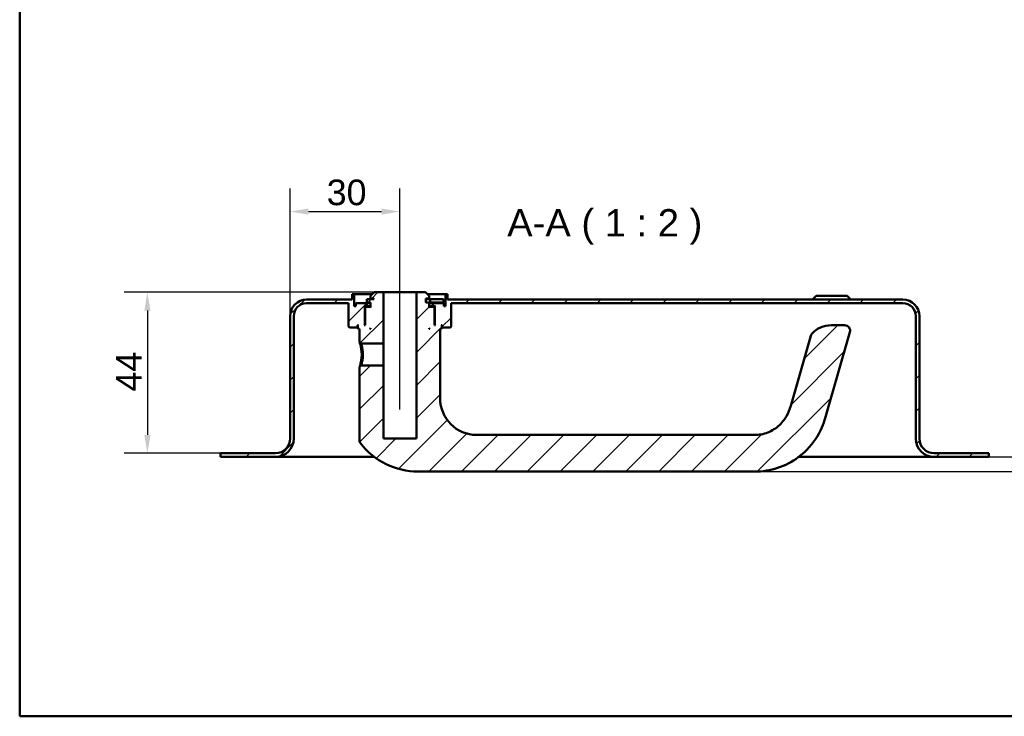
# Model space of a CAD drawing. Header units: millimetres. Extents: x 20 to 833, y 20 to 574.
# Tile 1 of 4: x 20 to 289, y 20 to 210. Entities that reach past the tile are written whole.
import ezdxf

# ---------------------------------------------------------------- set-up
doc = ezdxf.new("R2010")
doc.units = ezdxf.units.MM
doc.header["$LTSCALE"] = 2
for name, color, linetype, lineweight in [('Bemaßungen(DIN)', 7, 'Continuous', 25), ('Mittellinie(DIN)', 7, 'Continuous', 25), ('Sichtbare Kanten(DIN)', 7, 'Continuous', 50), ('Skizziergeometrie(DIN)', 7, 'Continuous', 50), ('Symbole(DIN)', 7, 'Continuous', 25)]:
    doc.layers.add(name, color=color, linetype=linetype, lineweight=lineweight)
doc.layers.add('Schraffur', color=179, linetype='Continuous', lineweight=9, true_color=0x1e1e47)
doc.styles.add('Aktuell-DINGroßer Text', font='arial.ttf')
doc.styles.add('STANDARD-DIN~0', font='arial.ttf')
doc.dimstyles.new('CAD-LAN', dxfattribs={"dimscale": 2, "dimtxt": 3.5, "dimasz": 2.5, "dimexe": 3.175, "dimexo": 0, "dimgap": 0.8, "dimtad": 1, "dimrnd": 1e-08, "dimtxsty": 'STANDARD-DIN~0', "dimcen": 0.09, "dimdle": 10, "dimclrd": 250, "dimclre": 250, "dimclrt": 250, "dimadec": 0, "dimazin": 2, "dimtfac": 1, "dimtmove": 0, "dimatfit": 3, "dimfxl": 1, "dimtolj": 1, "dimtzin": 0, "dimlwd": 25, "dimlwe": 25, "dimarcsym": 0})

# ---------------------------------------------------------------- blocks, each defined once
blk = doc.blocks.new('Ränder Standardrahmen')
at = {"layer": 'Skizziergeometrie(DIN)', "flags": 128}
blk.add_lwpolyline([(10, 10), (10, 287), (410, 287), (410, 10), (10, 10)], dxfattribs=at)
blk = doc.blocks.new('*D25')
at = {"layer": 'Bemaßungen(DIN)', "color": 250, "linetype": 'Continuous', "lineweight": 25, "true_color": 0x3f3f3f, "transparency": 16777216}
for p, q in [((93.9, 129.38), (93.9, 164.28)), ((123.9, 140.88), (123.9, 164.28)), ((98.9, 157.93), (118.9, 157.93))]:
    blk.add_line(p, q, dxfattribs=at)
at = {"layer": 'Bemaßungen(DIN)', "color": 250, "linetype": 'Continuous', "true_color": 0x3f3f3f, "transparency": 16777216}
for points in [[(98.9, 158.76), (98.9, 157.1), (93.9, 157.93)], [(118.9, 158.76), (118.9, 157.1), (123.9, 157.93)]]:
    blk.add_solid(points, dxfattribs=at)
at = {"layer": 'Defpoints', "color": 0, "linetype": 'Continuous', "transparency": 16777216}
for p in [(123.9, 157.93), (123.9, 140.88), (93.9, 129.38)]:
    blk.add_point(p, dxfattribs=at)
at = {"layer": 'Bemaßungen(DIN)', "color": 250, "linetype": 'Continuous', "lineweight": 25, "true_color": 0x3f3f3f, "transparency": 16777216, "insert": (103.91, 166.68), "char_height": 7, "attachment_point": 1, "style": 'STANDARD-DIN~0'}
blk.add_mtext('\\A1;30', dxfattribs=at)
blk = doc.blocks.new('*D26')
at = {"layer": 'Bemaßungen(DIN)', "color": 250, "linetype": 'Continuous', "lineweight": 25, "true_color": 0x3f3f3f, "transparency": 16777216}
for p, q in [((116.9, 135.88), (48.55, 135.88)), ((54.9, 130.88), (54.9, 96.88)), ((74.9, 91.88), (48.55, 91.88))]:
    blk.add_line(p, q, dxfattribs=at)
at = {"layer": 'Bemaßungen(DIN)', "color": 250, "linetype": 'Continuous', "true_color": 0x3f3f3f, "transparency": 16777216}
for points in [[(54.07, 130.88), (55.74, 130.88), (54.9, 135.88)], [(54.07, 96.88), (55.74, 96.88), (54.9, 91.88)]]:
    blk.add_solid(points, dxfattribs=at)
at = {"layer": 'Defpoints', "color": 0, "linetype": 'Continuous', "transparency": 16777216}
for p in [(116.9, 135.88), (54.9, 91.88), (74.9, 91.88)]:
    blk.add_point(p, dxfattribs=at)
at = {"layer": 'Bemaßungen(DIN)', "color": 250, "linetype": 'Continuous', "lineweight": 25, "true_color": 0x3f3f3f, "transparency": 16777216, "insert": (46.3, 108.74), "char_height": 7, "attachment_point": 1, "rotation": 90, "style": 'STANDARD-DIN~0'}
blk.add_mtext('\\A1;44', dxfattribs=at)
blk = doc.blocks.new('*D27')
at = {"layer": 'Bemaßungen(DIN)', "color": 250, "linetype": 'Continuous', "lineweight": 25, "true_color": 0x3f3f3f, "transparency": 16777216}
for p, q in [((307.96, 95.88), (307.96, 100.88)), ((284.9, 90.88), (314.31, 90.88)), ((307.96, 86.88), (307.96, 90.88)), ((220.9, 86.88), (314.31, 86.88)), ((307.96, 81.88), (307.96, 76.88))]:
    blk.add_line(p, q, dxfattribs=at)
at = {"layer": 'Bemaßungen(DIN)', "color": 250, "linetype": 'Continuous', "true_color": 0x3f3f3f, "transparency": 16777216}
for points in [[(307.13, 95.88), (308.79, 95.88), (307.96, 90.88)], [(307.13, 81.88), (308.79, 81.88), (307.96, 86.88)]]:
    blk.add_solid(points, dxfattribs=at)
at = {"layer": 'Defpoints', "color": 0, "linetype": 'Continuous', "transparency": 16777216}
for p in [(284.9, 90.88), (307.96, 90.88), (220.9, 86.88)]:
    blk.add_point(p, dxfattribs=at)
at = {"layer": 'Bemaßungen(DIN)', "color": 250, "linetype": 'Continuous', "lineweight": 25, "true_color": 0x3f3f3f, "transparency": 16777216, "insert": (299.36, 86.46), "char_height": 7, "attachment_point": 1, "rotation": 90, "style": 'STANDARD-DIN~0'}
blk.add_mtext('\\A1;4', dxfattribs=at)

msp = doc.modelspace()

# ---------------------------------------------------------------- hatches: boundary and pattern name
at = {"layer": 'Schraffur'}
h = msp.add_hatch(dxfattribs=at)
h.set_pattern_fill('ANSI31', color=256, scale=50.8, style=0)
h.set_pattern_definition([(45, (0, 0), (-4.49013, 4.49013), [])])
edge = h.paths.add_edge_path()
edge.add_spline(control_points=[(113.276, 115.881), (113.214, 115.821), (113.153, 115.761), (113.029, 115.641), (112.966, 115.58), (112.905, 115.52)], knot_values=[-0.0518022, -0.0518022, -0.0518022, -0.0518022, -0.0259877, -0.0259877, 0, 0, 0, 0], degree=3, periodic=0)
edge.add_line((112.905, 115.52), (112.905, 95.221))
edge.add_spline(control_points=[(112.905, 95.221), (112.903, 95.137), (112.914, 95.024), (112.993, 94.793), (113.047, 94.694), (113.114, 94.607)], knot_values=[-0.0734722, -0.0734722, -0.0734722, -0.0734722, -0.033046, -0.033046, 0, 0, 0, 0], degree=3, periodic=0)
edge.add_ellipse((128.905, 106.881), major_axis=(-15.791, -12.274), ratio=1, start_angle=0, end_angle=52.14325)
edge.add_line((128.905, 86.881), (220.905, 86.881))
edge.add_spline(control_points=[(220.905, 86.881), (223.019, 86.881), (225.131, 87.225), (229.151, 88.543), (231.047, 89.514), (235.035, 92.448), (236.769, 94.47), (239.386, 98.802), (239.892, 100.539), (240.343, 102.113)], knot_values=[-1.628273, -1.628273, -1.628273, -1.628273, -1.286858, -1.286858, -0.9452926, -0.9452926, -0.491057, -0.491057, 0, 0, 0, 0], degree=3, periodic=0)
edge.add_line((240.343, 102.113), (246.897, 124.967))
edge.add_ellipse((245.455, 125.381), major_axis=(1.442, -0.413), ratio=1, start_angle=0, end_angle=106)
edge.add_line((245.455, 126.881), (241.752, 126.881))
edge.add_ellipse((241.752, 119.881), major_axis=(0, 7), ratio=1, start_angle=0, end_angle=48.30264)
edge.add_ellipse((237.645, 123.539), major_axis=(-1.12, 0.998), ratio=1, start_angle=0, end_angle=25.69736)
edge.add_line((236.203, 123.953), (230.731, 104.869))
edge.add_spline(control_points=[(230.731, 104.869), (230.446, 103.877), (230.071, 102.901), (229.252, 101.462), (228.656, 100.529), (226.711, 98.724), (225.629, 98.029), (223.222, 97.074), (221.997, 96.881), (220.905, 96.881)], knot_values=[-1.5570511, -1.5570511, -1.5570511, -1.5570511, -0.9847975, -0.9847975, -0.6392632, -0.6392632, -0.3276597, -0.3276597, 0, 0, 0, 0], degree=3, periodic=0)
edge.add_line((220.905, 96.881), (144.905, 96.881))
edge.add_ellipse((144.905, 106.881), major_axis=(0, -10), ratio=1, start_angle=270, end_angle=360, ccw=False)
edge.add_line((134.905, 106.881), (134.905, 125.881))
edge.add_line((134.905, 125.881), (135.205, 125.881))
edge.add_line((135.205, 125.881), (135.405, 126.081))
edge.add_line((135.405, 126.081), (135.405, 126.681))
edge.add_line((135.405, 126.681), (135.205, 126.881))
edge.add_line((135.205, 126.881), (135.505, 126.881))
edge.add_line((135.505, 126.881), (135.505, 126.381))
edge.add_line((135.505, 126.381), (135.605, 126.281))
edge.add_line((135.605, 126.281), (137.705, 126.281))
edge.add_line((137.705, 126.281), (137.905, 126.481))
edge.add_line((137.905, 126.481), (137.905, 132.881))
edge.add_line((137.905, 132.881), (261.405, 132.881))
edge.add_ellipse((261.405, 129.381), major_axis=(0, 3.5), ratio=1, start_angle=270, end_angle=360, ccw=False)
edge.add_line((264.905, 129.381), (264.905, 95.881))
edge.add_ellipse((269.905, 95.881), major_axis=(-5, 0), ratio=1, start_angle=0, end_angle=90)
edge.add_line((269.905, 90.881), (284.905, 90.881))
edge.add_line((284.905, 90.881), (284.905, 91.881))
edge.add_line((284.905, 91.881), (269.905, 91.881))
edge.add_ellipse((269.905, 95.881), major_axis=(0, -4), ratio=1, start_angle=270, end_angle=360, ccw=False)
edge.add_line((265.905, 95.881), (265.905, 129.381))
edge.add_ellipse((261.405, 129.381), major_axis=(4.5, 0), ratio=1, start_angle=0, end_angle=90)
edge.add_line((261.405, 133.881), (136.905, 133.881))
edge.add_line((136.905, 133.881), (136.905, 135.381))
edge.add_line((136.905, 135.381), (136.405, 135.381))
edge.add_line((136.405, 135.381), (136.405, 132.081))
edge.add_line((136.405, 132.081), (135.905, 132.081))
edge.add_line((135.905, 132.081), (135.905, 132.881))
edge.add_line((135.905, 132.881), (132.905, 132.881))
edge.add_line((132.905, 132.881), (132.905, 132.081))
edge.add_line((132.905, 132.081), (133.655, 132.081))
edge.add_line((133.655, 132.081), (133.455, 131.881))
edge.add_line((133.455, 131.881), (133.455, 127.081))
edge.add_line((133.455, 127.081), (133.655, 126.881))
edge.add_line((133.655, 126.881), (133.405, 126.881))
edge.add_line((133.405, 126.881), (133.405, 131.681))
edge.add_line((133.405, 131.681), (133.205, 131.881))
edge.add_line((133.205, 131.881), (132.105, 131.881))
edge.add_line((132.105, 131.881), (131.905, 131.681))
edge.add_line((131.905, 131.681), (131.905, 133.081))
edge.add_line((131.905, 133.081), (131.005, 133.081))
edge.add_line((131.005, 133.081), (131.005, 134.181))
edge.add_line((131.005, 134.181), (131.905, 134.181))
edge.add_line((131.905, 134.181), (131.905, 134.881))
edge.add_line((131.905, 134.881), (130.905, 135.881))
edge.add_line((130.905, 135.881), (128.405, 135.881))
edge.add_line((128.405, 135.881), (128.405, 95.881))
edge.add_line((128.405, 95.881), (119.405, 95.881))
edge.add_line((119.405, 95.881), (119.405, 115.881))
edge.add_line((119.405, 115.881), (113.276, 115.881))
h.paths.add_polyline_path([(132.105, 125.881), (131.905, 125.881), (131.905, 126.081)], flags=0)
edge = h.paths.add_edge_path()
edge.add_spline(control_points=[(112.905, 122.242), (112.968, 122.181), (113.03, 122.121), (113.154, 122.001), (113.216, 121.941), (113.277, 121.881)], knot_values=[-0.0519736, -0.0519736, -0.0519736, -0.0519736, -0.0259868, -0.0259868, -0.0001654, -0.0001654, -0.0001654, -0.0001654], degree=3, periodic=0)
edge.add_line((113.277, 121.881), (119.405, 121.881))
edge.add_line((119.405, 121.881), (119.405, 135.881))
edge.add_line((119.405, 135.881), (116.905, 135.881))
edge.add_line((116.905, 135.881), (115.905, 134.881))
edge.add_line((115.905, 134.881), (115.905, 134.181))
edge.add_line((115.905, 134.181), (116.805, 134.181))
edge.add_line((116.805, 134.181), (116.805, 133.981))
edge.add_line((116.805, 133.981), (114.888, 133.981))
edge.add_line((114.888, 133.981), (114.888, 133.081))
edge.add_line((114.888, 133.081), (115.905, 133.081))
edge.add_line((115.905, 133.081), (115.905, 131.681))
edge.add_line((115.905, 131.681), (115.705, 131.881))
edge.add_line((115.705, 131.881), (114.605, 131.881))
edge.add_line((114.605, 131.881), (114.405, 131.681))
edge.add_line((114.405, 131.681), (114.405, 126.881))
edge.add_line((114.405, 126.881), (114.155, 126.881))
edge.add_line((114.155, 126.881), (114.355, 127.081))
edge.add_line((114.355, 127.081), (114.355, 131.881))
edge.add_line((114.355, 131.881), (114.155, 132.081))
edge.add_line((114.155, 132.081), (114.905, 132.081))
edge.add_line((114.905, 132.081), (114.905, 132.881))
edge.add_line((114.905, 132.881), (111.905, 132.881))
edge.add_line((111.905, 132.881), (111.905, 132.081))
edge.add_line((111.905, 132.081), (111.405, 132.081))
edge.add_line((111.405, 132.081), (111.405, 135.381))
edge.add_line((111.405, 135.381), (110.905, 135.381))
edge.add_line((110.905, 135.381), (110.905, 133.881))
edge.add_line((110.905, 133.881), (98.405, 133.881))
edge.add_ellipse((98.405, 129.381), major_axis=(0, 4.5), ratio=1, start_angle=0, end_angle=90)
edge.add_line((93.905, 129.381), (93.905, 95.881))
edge.add_ellipse((89.905, 95.881), major_axis=(4, 0), ratio=1, start_angle=270, end_angle=360, ccw=False)
edge.add_line((89.905, 91.881), (74.905, 91.881))
edge.add_line((74.905, 91.881), (74.905, 90.881))
edge.add_line((74.905, 90.881), (89.905, 90.881))
edge.add_ellipse((89.905, 95.881), major_axis=(0, -5), ratio=1, start_angle=0, end_angle=90)
edge.add_line((94.905, 95.881), (94.905, 129.381))
edge.add_ellipse((98.405, 129.381), major_axis=(-3.5, 0), ratio=1, start_angle=270, end_angle=360, ccw=False)
edge.add_line((98.405, 132.881), (109.905, 132.881))
edge.add_line((109.905, 132.881), (109.905, 126.481))
edge.add_line((109.905, 126.481), (110.105, 126.281))
edge.add_line((110.105, 126.281), (112.205, 126.281))
edge.add_line((112.205, 126.281), (112.305, 126.381))
edge.add_line((112.305, 126.381), (112.305, 126.881))
edge.add_line((112.305, 126.881), (112.605, 126.881))
edge.add_line((112.605, 126.881), (112.405, 126.681))
edge.add_line((112.405, 126.681), (112.405, 126.081))
edge.add_line((112.405, 126.081), (112.605, 125.881))
edge.add_line((112.605, 125.881), (112.905, 125.881))
edge.add_line((112.905, 125.881), (112.905, 122.242))
h.paths.add_polyline_path([(115.905, 125.881), (115.705, 125.881), (115.905, 126.081)], flags=0)

# ---------------------------------------------------------------- linework, layer by layer
at = {"layer": 'Mittellinie(DIN)', "linetype": 'Continuous'}
msp.add_line((123.905, 103.881), (123.905, 140.881), dxfattribs=at)
at = {"layer": 'Sichtbare Kanten(DIN)'}
for p, q in [((111.405, 135.381), (110.905, 135.381)), ((110.905, 135.381), (110.905, 133.881)), ((111.405, 132.081), (111.405, 135.381)), ((111.405, 135.381), (116.405, 135.381)), ((116.905, 135.881), (115.905, 134.881)), ((115.905, 134.881), (115.905, 134.181)), ((119.405, 135.881), (116.905, 135.881)), ((119.405, 121.881), (119.405, 135.881)), ((119.405, 135.881), (128.405, 135.881)), ((130.905, 135.881), (128.405, 135.881)), ((128.405, 135.881), (128.405, 95.881)), ((131.905, 134.881), (130.905, 135.881)), ((131.405, 135.381), (136.405, 135.381)), ((131.905, 134.181), (131.905, 134.881)), ((136.905, 135.381), (136.405, 135.381)), ((136.405, 135.381), (136.405, 132.081)), ((136.905, 133.881), (136.905, 135.381)), ((237.655, 134.881), (236.655, 133.881)), ((237.655, 134.881), (246.155, 134.881)), ((246.155, 134.881), (247.155, 133.881)), ((110.905, 133.881), (98.405, 133.881)), ((98.405, 132.881), (109.905, 132.881)), ((109.905, 132.881), (109.905, 126.481)), ((111.905, 132.081), (111.405, 132.081)), ((114.905, 132.881), (111.905, 132.881)), ((111.905, 132.881), (111.905, 132.081)), ((114.355, 131.881), (114.155, 132.081)), ((114.155, 132.081), (114.905, 132.081)), ((114.355, 127.081), (114.355, 131.881)), ((114.355, 131.881), (114.605, 131.881)), ((114.605, 131.881), (114.405, 131.681)), ((115.705, 131.881), (114.605, 131.881)), ((116.805, 133.981), (114.888, 133.981)), ((114.888, 133.981), (114.888, 133.081)), ((114.888, 133.081), (115.905, 133.081)), ((114.905, 132.081), (114.905, 132.881)), ((114.905, 132.881), (115.905, 132.881)), ((115.905, 132.081), (114.905, 132.081)), ((115.905, 131.681), (115.705, 131.881)), ((115.905, 131.881), (115.705, 131.881)), ((115.905, 134.181), (116.805, 134.181)), ((115.905, 133.081), (115.905, 131.681)), ((116.805, 134.181), (116.805, 133.981)), ((131.005, 133.081), (131.005, 134.181)), ((131.005, 134.181), (131.905, 134.181)), ((132.163, 133.981), (131.005, 133.981)), ((131.905, 133.081), (131.005, 133.081)), ((131.905, 131.681), (131.905, 133.081)), ((131.905, 133.081), (132.163, 133.081)), ((131.905, 132.881), (132.905, 132.881)), ((132.905, 132.081), (131.905, 132.081)), ((132.105, 131.881), (131.905, 131.681)), ((132.105, 131.881), (131.905, 131.881)), ((133.205, 131.881), (132.105, 131.881)), ((135.863, 133.981), (132.163, 133.981)), ((132.163, 133.981), (132.163, 133.081)), ((132.163, 133.081), (135.863, 133.081)), ((135.905, 132.881), (132.905, 132.881)), ((132.905, 132.881), (132.905, 132.081)), ((132.905, 132.081), (133.655, 132.081)), ((133.405, 131.681), (133.205, 131.881)), ((133.205, 131.881), (133.455, 131.881)), ((133.655, 132.081), (133.455, 131.881)), ((133.455, 131.881), (133.455, 127.081)), ((135.863, 133.981), (135.863, 133.081)), ((135.905, 132.081), (135.905, 132.881)), ((136.405, 132.081), (135.905, 132.081)), ((261.405, 133.881), (136.905, 133.881)), ((137.905, 126.481), (137.905, 132.881)), ((137.905, 132.881), (261.405, 132.881)), ((93.905, 129.381), (93.905, 95.881)), ((94.905, 95.881), (94.905, 129.381)), ((114.405, 131.681), (114.405, 126.881)), ((133.405, 126.881), (133.405, 131.681)), ((264.905, 129.381), (264.905, 95.881)), ((265.905, 95.881), (265.905, 129.381)), ((109.905, 126.481), (110.105, 126.281)), ((112.305, 126.381), (112.305, 126.881)), ((112.305, 126.881), (112.605, 126.881)), ((112.605, 126.881), (112.405, 126.681)), ((112.405, 126.681), (112.405, 126.081)), ((114.155, 126.881), (114.355, 127.081)), ((114.405, 126.881), (114.155, 126.881)), ((114.405, 127.081), (114.355, 127.081)), ((133.455, 127.081), (133.405, 127.081)), ((133.655, 126.881), (133.405, 126.881)), ((133.455, 127.081), (133.655, 126.881)), ((135.405, 126.681), (135.205, 126.881)), ((135.205, 126.881), (135.505, 126.881)), ((135.405, 126.081), (135.405, 126.681)), ((135.505, 126.881), (135.505, 126.381)), ((137.705, 126.281), (137.905, 126.481)), ((245.455, 126.881), (241.752, 126.881)), ((110.105, 126.281), (112.205, 126.281)), ((112.205, 126.281), (112.305, 126.381)), ((112.205, 126.281), (112.405, 126.281)), ((112.405, 126.381), (112.305, 126.381)), ((112.405, 126.081), (112.605, 125.881)), ((112.605, 125.881), (112.905, 125.881)), ((112.905, 125.881), (112.905, 122.242)), ((115.705, 125.881), (115.905, 126.081)), ((115.905, 125.881), (115.705, 125.881)), ((115.905, 126.081), (115.905, 125.881)), ((131.905, 125.881), (131.905, 126.081)), ((131.905, 126.081), (132.105, 125.881)), ((132.105, 125.881), (131.905, 125.881)), ((134.905, 106.881), (134.905, 125.881)), ((134.905, 125.881), (135.205, 125.881)), ((135.205, 125.881), (135.405, 126.081)), ((135.505, 126.381), (135.405, 126.381)), ((135.405, 126.281), (135.605, 126.281)), ((135.505, 126.381), (135.605, 126.281)), ((135.605, 126.281), (137.705, 126.281)), ((236.203, 123.953), (230.731, 104.869)), ((240.343, 102.113), (246.897, 124.967)), ((112.905, 122.242), (113.277, 121.881)), ((113.277, 121.881), (119.405, 121.881)), ((119.405, 121.881), (119.405, 115.881)), ((113.276, 115.881), (112.904, 115.52)), ((119.405, 115.881), (113.276, 115.881)), ((119.405, 95.881), (119.405, 115.881)), ((112.905, 115.52), (112.905, 95.221)), ((220.905, 96.881), (144.905, 96.881)), ((128.405, 95.881), (119.405, 95.881)), ((89.905, 91.881), (74.905, 91.881)), ((74.905, 91.881), (74.905, 90.881)), ((284.905, 91.881), (269.905, 91.881)), ((284.905, 90.881), (284.905, 91.881)), ((74.905, 90.881), (89.905, 90.881)), ((89.905, 90.881), (104.905, 90.881)), ((116.905, 90.881), (104.905, 90.881)), ((254.905, 90.881), (232.903, 90.881)), ((254.905, 90.881), (269.905, 90.881)), ((269.905, 90.881), (284.905, 90.881)), ((128.905, 86.881), (220.905, 86.881))]:
    msp.add_line(p, q, dxfattribs=at)
for centre, radius, start, end in [((98.405, 129.381), 4.5, 90, 180), ((98.405, 129.381), 3.5, 90, 180), ((261.405, 129.381), 4.5, 0, 90), ((261.405, 129.381), 3.5, 0, 90), ((241.752, 119.881), 7, 90, 138.30264), ((245.455, 125.381), 1.5, 344, 90), ((237.645, 123.539), 1.5, 138.30264, 164), ((144.905, 106.881), 10, 180, 270), ((89.905, 95.881), 4, 270, 0), ((89.905, 95.881), 5, 270, 0), ((128.905, 106.881), 20, 217.85675, 270), ((269.905, 95.881), 5, 180, 270), ((269.905, 95.881), 4, 180, 270)]:
    msp.add_arc(centre, radius, start, end, dxfattribs=at)
for points, knots in [([(112.905, 122.242), (112.906, 122.241), (112.929, 122.17), (113.021, 121.874), (113.262, 121.009), (113.468, 119.89), (113.47, 118.881), (113.47, 118.881), (113.47, 118.881), (113.47, 118.881)], [-0.52855511, -0.52855511, -0.52855511, -0.52855511, -0.45322919, -0.33992189, -0.30215279, 0, 0, 0, 0.00002695, 0.00002695, 0.00002695, 0.00002695]), ([(113.823, 118.881), (113.823, 118.881), (113.823, 118.881), (113.823, 118.881), (113.821, 119.782), (113.644, 120.669), (113.486, 121.225), (113.467, 121.295), (113.447, 121.359), (113.429, 121.419), (113.374, 121.597), (113.33, 121.729), (113.304, 121.805), (113.286, 121.855), (113.277, 121.881), (113.277, 121.881)], [2.11504249, 2.11504249, 2.11504249, 2.11504249, 2.11506954, 2.11506954, 2.11506954, 2.41722233, 2.41722233, 2.41722233, 2.45499143, 2.45499143, 2.45499143, 2.56829872, 2.56829872, 2.56829872, 2.6438734, 2.6438734, 2.6438734, 2.6438734]), ([(113.47, 118.881), (113.471, 118.376), (113.381, 117.36), (113.111, 116.168), (112.932, 115.606), (112.904, 115.521), (112.904, 115.52)], [-2.11504258, -2.11504258, -2.11504258, -2.11504258, -1.96399314, -1.81291674, -1.66184035, -1.58650156, -1.58650156, -1.58650156, -1.58650156]), ([(113.276, 115.881), (113.276, 115.881), (113.285, 115.907), (113.303, 115.957), (113.338, 116.058), (113.407, 116.258), (113.485, 116.536), (113.563, 116.814), (113.65, 117.169), (113.715, 117.573), (113.78, 117.977), (113.823, 118.431), (113.823, 118.881)], [3.70156359, 3.70156359, 3.70156359, 3.70156359, 3.77690989, 3.77690989, 3.77690989, 3.92798628, 3.92798628, 3.92798628, 4.07906268, 4.07906268, 4.07906268, 4.23011202, 4.23011202, 4.23011202, 4.23011202]), ([(230.731, 104.869), (230.446, 103.877), (230.071, 102.901), (229.252, 101.462), (228.656, 100.529), (226.711, 98.724), (225.629, 98.029), (223.222, 97.074), (221.997, 96.881), (220.905, 96.881)], [-1.5570511, -1.5570511, -1.5570511, -1.5570511, -0.9847975, -0.9847975, -0.6392632, -0.6392632, -0.3276597, -0.3276597, 0, 0, 0, 0]), ([(220.905, 86.881), (223.019, 86.881), (225.131, 87.225), (229.151, 88.543), (231.047, 89.514), (235.035, 92.448), (236.769, 94.47), (239.386, 98.802), (239.892, 100.539), (240.343, 102.113)], [-1.628273, -1.628273, -1.628273, -1.628273, -1.286858, -1.286858, -0.9452926, -0.9452926, -0.491057, -0.491057, 0, 0, 0, 0]), ([(112.903, 95.221), (112.903, 95.137), (112.914, 95.024), (112.993, 94.793), (113.047, 94.694), (113.114, 94.607)], [-0.073472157, -0.073472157, -0.073472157, -0.073472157, -0.033045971, -0.033045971, 0, 0, 0, 0])]:
    msp.add_open_spline(points, degree=3, knots=knots, dxfattribs=at)

# ---------------------------------------------------------------- block references
at = {"xscale": 2, "yscale": 2, "zscale": 2}
msp.add_blockref('Ränder Standardrahmen', (0, 0), dxfattribs=at)

# ---------------------------------------------------------------- texts
at = {"layer": 'Symbole(DIN)', "color": 7, "insert": (153.232, 148.881), "char_height": 7.4676, "attachment_point": 7, "style": 'Aktuell-DINGroßer Text'}
msp.add_mtext('A-A ( 1 : 2 )', dxfattribs=at)

# ---------------------------------------------------------------- dimensions: what is measured, and where the dimension line sits
at = {"layer": 'Bemaßungen(DIN)', "color": 250, "linetype": 'Continuous', "lineweight": 25, "true_color": 0x3f3f3f}
for base, p1, p2, angle, override, picture, middle in [((123.905, 157.931), (93.905, 129.381), (123.905, 140.881), 180, {"dimgap": 0.8, "dimdec": 2, "dimtol": 0, "dimlim": 0, "dimtp": 0, "dimtm": 0, "dimtdec": 2, "dimtofl": 0, "dimatfit": 1}, '*D25', (108.905, 157.931)), ((54.905, 91.881), (116.905, 135.881), (74.905, 91.881), 90, {"dimgap": 0.8, "dimdec": 2, "dimtol": 0, "dimlim": 0, "dimtp": 0, "dimtm": 0, "dimtdec": 2, "dimtofl": 0, "dimatfit": 1}, '*D26', (54.905, 113.881)), ((307.962, 90.881), (220.905, 86.881), (284.905, 90.881), 90, {"dimgap": 0.8, "dimdec": 2, "dimtol": 0, "dimlim": 0, "dimtp": 0, "dimtm": 0, "dimtdec": 2, "dimtofl": 1, "dimatfit": 1}, '*D27', (307.962, 88.881))]:
    dim = msp.add_linear_dim(base=base, p1=p1, p2=p2, angle=angle, dimstyle='CAD-LAN', override=override, dxfattribs=at)
    dim.commit()
    dim.dimension.update_dxf_attribs({"geometry": picture, "text_midpoint": middle, "dimtype": 160})

doc.saveas('drawing.dxf')
